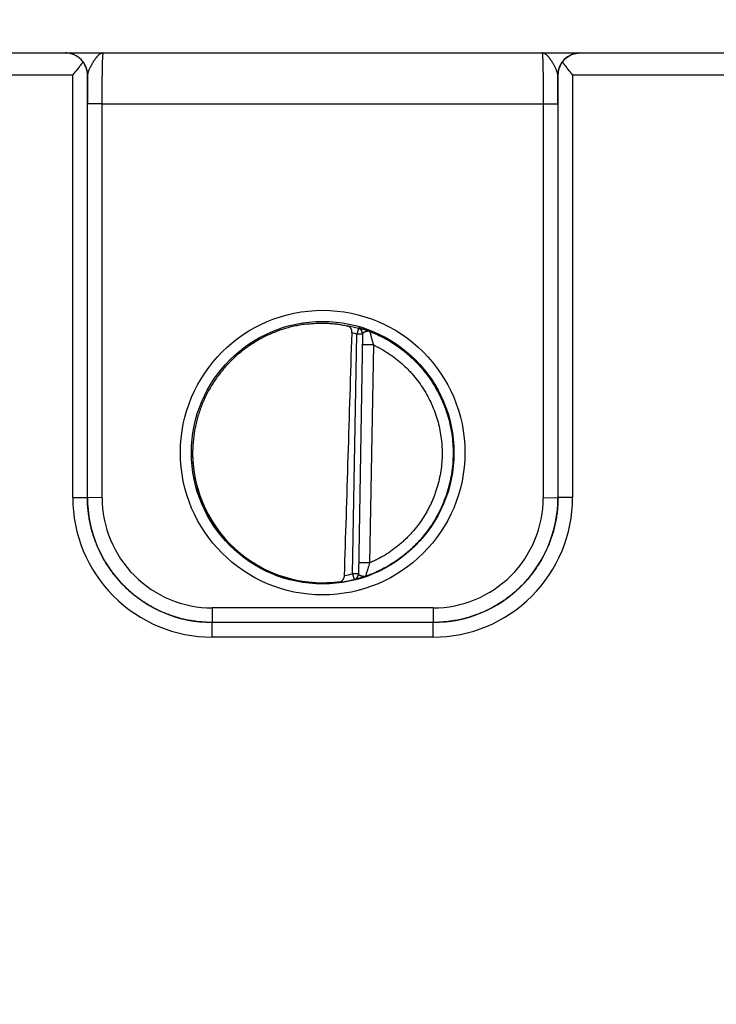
# Model space of a CAD drawing. Header units: inches. Extents: x 0 to 34, y 0 to 22.
# Tile 11 of 124: x 14.1 to 15, y 7.1 to 8.4. Entities that reach past the tile are written whole.
import ezdxf

# ---------------------------------------------------------------- set-up
doc = ezdxf.new("R2010")
doc.units = ezdxf.units.IN
doc.header["$LTSCALE"] = 1.87
doc.header["$MEASUREMENT"] = 0
doc.layers.get('0').update_dxf_attribs({"linetype": 'CONTINUOUS'})
doc.layers.add('DIMENSIONS', color=7, linetype='CONTINUOUS')
doc.styles.get("Standard").update_dxf_attribs({"font": 'txt', "width": 0.8})
doc.dimstyles.new('DIMSTYLE_1', dxfattribs={"dimtxt": 0.125, "dimasz": 0.18, "dimexe": 0.125, "dimexo": 0.0625, "dimgap": 0.09, "dimtad": 0, "dimtih": 1, "dimtoh": 1, "dimzin": 4, "dimdsep": 46, "dimtxsty": 'STANDARD', "dimblk": '_FILLED', "dimblk1": '_FILLED', "dimblk2": '_FILLED', "dimcen": 0.09, "dimadec": 0, "dimazin": 0, "dimtp": 0.01, "dimtm": 0.01, "dimtfac": 1, "dimtofl": 0, "dimtmove": 0, "dimatfit": 3, "dimldrblk": '_FILLED', "dimfxl": 1, "dimtolj": 1, "dimtzin": 4, "dimarcsym": 0})

# ---------------------------------------------------------------- blocks, each defined once
blk = doc.blocks.new('*D9')
at = {"layer": 'DIMENSIONS', "color": 2, "linetype": 'CONTINUOUS'}
blk.add_line((17.1008, 6.7715), (17.1008, 9.0855), dxfattribs=at)
at = {"layer": 'DIMENSIONS', "color": 2, "linetype": 'CONTINUOUS', "insert": (17.0383, 9.148), "char_height": 0.125, "width": 1.325, "attachment_point": 1, "rotation": 90, "line_spacing_factor": 0.9}
blk.add_mtext('10.74{\\Ftxt.shx;\\W1.000000;\\H0.125000; }[272.8]', dxfattribs=at)
blk = doc.blocks.new('_FILLED')
at = {"color": 0, "linetype": 'BYBLOCK'}
blk.add_solid([(0, 0), (-1, 0.1736), (-1, -0.1736)], dxfattribs=at)
blk = doc.blocks.new('*D10')
at = {"layer": 'DIMENSIONS', "color": 2, "linetype": 'CONTINUOUS'}
for p, q in [((17.4097, 8.8301), (17.4097, 9.0855)), ((17.2603, 8.6356), (17.4097, 8.8301)), ((17.2603, 7.1906), (17.2603, 8.6356))]:
    blk.add_line(p, q, dxfattribs=at)
at = {"layer": 'DIMENSIONS', "color": 2, "linetype": 'CONTINUOUS', "insert": (17.3472, 9.148), "char_height": 0.125, "width": 1.325, "attachment_point": 1, "rotation": 90, "line_spacing_factor": 0.9}
blk.add_mtext('10.90{\\Ftxt.shx;\\W1.000000;\\H0.125000; }[276.9]', dxfattribs=at)

msp = doc.modelspace()

# ---------------------------------------------------------------- linework, layer by layer
at = {"color": 7, "linetype": 'CONTINUOUS'}
for p, q in [((9.2621, 8.398), (17.0418, 8.398)), ((13.8902, 8.3682), (14.1395, 8.3682)), ((14.1395, 7.7929), (14.1395, 8.3682)), ((14.1597, 8.368), (14.1595, 8.368)), ((14.1595, 7.7928), (14.1595, 8.368)), ((14.8002, 8.368), (14.8, 8.368)), ((14.8002, 8.368), (14.8002, 7.7928)), ((14.8202, 8.3682), (15.0695, 8.3682)), ((14.8202, 8.3682), (14.8202, 7.7929)), ((14.1595, 7.7928), (14.1595, 8.3288)), ((14.1795, 8.3286), (14.1595, 8.3288)), ((14.1795, 8.3286), (14.7802, 8.3286)), ((14.1795, 7.7926), (14.1795, 8.3286)), ((14.7802, 8.3286), (14.8002, 8.3288)), ((14.7802, 8.3286), (14.7802, 7.7926)), ((14.8002, 8.3288), (14.8002, 7.7928)), ((14.5206, 7.689), (14.5263, 8.0153)), ((14.5285, 8.0229), (14.5263, 8.0153)), ((14.5342, 8.0152), (14.5263, 8.0153)), ((14.5285, 8.0234), (14.5285, 8.0229)), ((14.5342, 8.0157), (14.5285, 7.6887)), ((14.5489, 8.0005), (14.5339, 8.0008)), ((14.5489, 8.0005), (14.5437, 7.7038)), ((14.1395, 7.7929), (14.1595, 7.7928)), ((14.1795, 7.7926), (14.1595, 7.7928)), ((14.7802, 7.7926), (14.8002, 7.7928)), ((14.8202, 7.7929), (14.8002, 7.7928)), ((14.5437, 7.7038), (14.5287, 7.704)), ((14.5285, 7.6888), (14.5206, 7.689)), ((14.5206, 7.689), (14.5225, 7.6813)), ((14.5225, 7.6811), (14.5225, 7.6813)), ((14.6302, 7.6426), (14.3295, 7.6426)), ((14.3295, 7.6426), (14.3295, 7.6228)), ((14.6302, 7.6426), (14.6302, 7.6228)), ((14.6302, 7.6228), (14.3295, 7.6228)), ((14.6302, 7.6228), (14.3295, 7.6228)), ((14.3295, 7.603), (14.3295, 7.6228)), ((14.6302, 7.603), (14.6302, 7.6228)), ((14.6302, 7.603), (14.3295, 7.603))]:
    msp.add_line(p, q, dxfattribs=at)
for centre, radius in [((14.4798, 7.854), 0.1937), ((14.4798, 7.8539), 0.1787)]:
    msp.add_circle(centre, radius, dxfattribs=at)
for centre, radius, start, end in [((14.1297, 8.368), 0.03, 0.0037, 89.8584), ((14.83, 8.368), 0.03, 90.1416, 179.9963), ((18.6971, 8.3301), 4.5377, 179.5222, 180.0174), ((10.1202, 8.3296), 4.68, 359.9898, 0.47), ((14.4796, 7.8518), 0.1779, 74.0687, 78.9234), ((14.4797, 7.852), 0.1699, 74.0681, 76.3603), ((14.5263, 8.0158), 0.00787, 359.0074, 74.1117), ((14.5263, 8.0153), 0.00787, 3.1604, 74.0856), ((14.5263, 8.0153), 0.00787, 359.0008, 2.8694), ((14.5263, 8.0153), 0.00787, 2.8698, 3.1529), ((14.3294, 7.7929), 0.19, 179.9978, 270.0047), ((14.3295, 7.7928), 0.17, 179.9996, 270.0028), ((14.3295, 7.7926), 0.15, 179.9978, 270.0047), ((14.6302, 7.7929), 0.19, 269.9953, 0.0022), ((14.6302, 7.7928), 0.17, 269.9972, 0.0005), ((14.6302, 7.7926), 0.15, 269.9953, 0.0022), ((14.4796, 7.8542), 0.1781, 277.0014, 283.9435), ((14.4796, 7.8542), 0.1702, 280.096, 283.9432), ((14.5206, 7.689), 0.00787, 283.9412, 358.9998), ((14.5206, 7.6888), 0.00787, 283.914, 358.9991)]:
    msp.add_arc(centre, radius, start, end, dxfattribs=at)
for centre, major_axis, ratio, start_param, end_param in [((14.5015, 10.6113), (-0.078, -4.4688), 0.01745, 0.857621, 0.951729), ((14.4798, 7.854), (0, 0.1771), 1, 1.51996, 3.2839)]:
    msp.add_ellipse(centre, major_axis=major_axis, ratio=ratio, start_param=start_param, end_param=end_param, dxfattribs=at)
for points, knots in [([(14.1534, 8.3857), (14.153, 8.3863), (14.1523, 8.3873), (14.151, 8.3887), (14.1497, 8.39), (14.1479, 8.3916), (14.1455, 8.3934), (14.143, 8.3948), (14.1409, 8.3957), (14.1393, 8.3963), (14.1378, 8.3968), (14.1362, 8.3973), (14.1346, 8.3976), (14.133, 8.3978), (14.1313, 8.398), (14.1303, 8.398), (14.1297, 8.398)], [0, 0, 0, 0, 0.070576, 0.139538, 0.206998, 0.273072, 0.401497, 0.525839, 0.586793, 0.647065, 0.706758, 0.765974, 0.824812, 0.883367, 0.941733, 1, 1, 1, 1]), ([(14.1811, 8.398), (14.1808, 8.398), (14.1803, 8.398), (14.1796, 8.3978), (14.1788, 8.3976), (14.1781, 8.3973), (14.1773, 8.397), (14.1767, 8.3966), (14.1762, 8.3963), (14.1757, 8.3959), (14.1751, 8.3954), (14.1743, 8.3948), (14.1736, 8.394), (14.1728, 8.3932), (14.1722, 8.3925), (14.1717, 8.3919), (14.1712, 8.3913), (14.1706, 8.3905), (14.1698, 8.3894), (14.169, 8.3883), (14.1683, 8.3872), (14.1675, 8.386), (14.1668, 8.3848), (14.166, 8.3836), (14.1653, 8.3823), (14.1646, 8.381), (14.1639, 8.3797), (14.1632, 8.3783), (14.1625, 8.377), (14.1619, 8.3757), (14.1614, 8.3745), (14.1611, 8.3737), (14.1607, 8.3728), (14.1604, 8.3719), (14.1602, 8.3711), (14.16, 8.3702), (14.1598, 8.3692), (14.1597, 8.3684), (14.1597, 8.368)], [0, 0, 0, 0, 0.019202, 0.038668, 0.058579, 0.079119, 0.100521, 0.122926, 0.134532, 0.146415, 0.171061, 0.196969, 0.22416, 0.252628, 0.282366, 0.297709, 0.313363, 0.345575, 0.378939, 0.413385, 0.448833, 0.485179, 0.522312, 0.560109, 0.598436, 0.637129, 0.676018, 0.714923, 0.753633, 0.791924, 0.829574, 0.848076, 0.86632, 0.901931, 0.919238, 0.936173, 0.96888, 1, 1, 1, 1]), ([(14.1795, 8.3286), (14.1795, 8.3309), (14.1795, 8.3354), (14.1795, 8.3421), (14.1796, 8.3487), (14.1796, 8.3551), (14.1797, 8.3612), (14.1798, 8.3671), (14.1798, 8.3725), (14.1799, 8.3775), (14.18, 8.3814), (14.1801, 8.3843), (14.1802, 8.3863), (14.1802, 8.3881), (14.1803, 8.3898), (14.1804, 8.3913), (14.1805, 8.3927), (14.1805, 8.3939), (14.1806, 8.3948), (14.1806, 8.3955), (14.1807, 8.3959), (14.1807, 8.3963), (14.1807, 8.3966), (14.1808, 8.397), (14.1808, 8.3972), (14.1809, 8.3975), (14.1809, 8.3976), (14.1809, 8.3977), (14.1809, 8.3978), (14.181, 8.3979), (14.181, 8.3979), (14.181, 8.3979), (14.181, 8.398), (14.181, 8.398), (14.181, 8.398), (14.181, 8.398), (14.1811, 8.398)], [0, 0, 0, 0, 0.098183, 0.195347, 0.290566, 0.382934, 0.471571, 0.555634, 0.634322, 0.706888, 0.772641, 0.802765, 0.830958, 0.857152, 0.881286, 0.903303, 0.923151, 0.940784, 0.956161, 0.962992, 0.969247, 0.974923, 0.980015, 0.984524, 0.988446, 0.991782, 0.994532, 0.995688, 0.996701, 0.99757, 0.998299, 0.998891, 0.999357, 0.999547, 0.999714, 1, 1, 1, 1]), ([(14.7786, 8.398), (14.7786, 8.398), (14.7786, 8.398), (14.7787, 8.398), (14.7787, 8.398), (14.7787, 8.398), (14.7787, 8.3979), (14.7787, 8.3979), (14.7787, 8.3979), (14.7787, 8.3978), (14.7788, 8.3977), (14.7788, 8.3976), (14.7788, 8.3975), (14.7789, 8.3972), (14.7789, 8.397), (14.7789, 8.3966), (14.779, 8.3963), (14.779, 8.3957), (14.7791, 8.395), (14.7792, 8.3939), (14.7792, 8.3927), (14.7793, 8.3913), (14.7794, 8.3898), (14.7794, 8.3881), (14.7795, 8.3863), (14.7796, 8.3843), (14.7796, 8.3814), (14.7797, 8.3775), (14.7798, 8.3725), (14.7799, 8.3671), (14.78, 8.3612), (14.7801, 8.3551), (14.7801, 8.3487), (14.7802, 8.3421), (14.7802, 8.3354), (14.7802, 8.3309), (14.7802, 8.3286)], [0, 0, 0, 0, 0.000137, 0.000281, 0.000441, 0.000624, 0.001078, 0.001665, 0.002393, 0.003264, 0.004277, 0.005434, 0.008184, 0.01152, 0.015442, 0.019951, 0.025044, 0.03072, 0.043807, 0.059184, 0.076817, 0.096666, 0.118684, 0.142818, 0.169014, 0.197207, 0.227333, 0.293088, 0.365656, 0.444347, 0.528413, 0.617053, 0.709424, 0.804647, 0.901814, 1, 1, 1, 1]), ([(14.8, 8.368), (14.8, 8.3684), (14.7999, 8.3692), (14.7997, 8.3702), (14.7995, 8.3711), (14.7992, 8.3719), (14.7989, 8.3728), (14.7986, 8.3737), (14.7983, 8.3745), (14.7978, 8.3757), (14.7972, 8.377), (14.7965, 8.3783), (14.7958, 8.3797), (14.7951, 8.381), (14.7944, 8.3823), (14.7936, 8.3836), (14.7929, 8.3848), (14.7921, 8.386), (14.7914, 8.3872), (14.7906, 8.3883), (14.7899, 8.3894), (14.7891, 8.3905), (14.7885, 8.3913), (14.788, 8.3919), (14.7875, 8.3925), (14.7868, 8.3932), (14.7861, 8.394), (14.7853, 8.3948), (14.7846, 8.3954), (14.7838, 8.396), (14.7831, 8.3965), (14.7824, 8.397), (14.7816, 8.3973), (14.7809, 8.3976), (14.7801, 8.3978), (14.7794, 8.398), (14.7789, 8.398), (14.7786, 8.398)], [0, 0, 0, 0, 0.031118, 0.063822, 0.080757, 0.098062, 0.13367, 0.151913, 0.170413, 0.20806, 0.246348, 0.285056, 0.323959, 0.362845, 0.401536, 0.439861, 0.477658, 0.51479, 0.551136, 0.586584, 0.621031, 0.654396, 0.68661, 0.702265, 0.717608, 0.747349, 0.77582, 0.803015, 0.828926, 0.853575, 0.877064, 0.899472, 0.92088, 0.941425, 0.961336, 0.980803, 1, 1, 1, 1]), ([(14.8063, 8.3857), (14.8066, 8.3863), (14.8074, 8.3873), (14.8091, 8.3892), (14.8113, 8.3913), (14.8142, 8.3934), (14.8172, 8.3951), (14.8199, 8.3962), (14.822, 8.3969), (14.8236, 8.3973), (14.8252, 8.3976), (14.8268, 8.3978), (14.8284, 8.398), (14.8295, 8.398), (14.83, 8.398)], [0, 0, 0, 0, 0.070595, 0.139571, 0.273057, 0.401489, 0.525834, 0.647012, 0.706708, 0.765928, 0.824772, 0.883336, 0.941714, 1, 1, 1, 1]), ([(14.1534, 8.3857), (14.1529, 8.385), (14.1519, 8.3837), (14.1502, 8.3815), (14.1485, 8.3794), (14.1468, 8.3772), (14.145, 8.375), (14.1426, 8.372), (14.1407, 8.3698), (14.1395, 8.3682)], [0, 0, 0, 0, 0.11509, 0.234511, 0.357363, 0.482891, 0.610453, 0.739488, 1, 1, 1, 1]), ([(14.1595, 8.368), (14.1595, 8.3688), (14.1594, 8.3703), (14.1591, 8.3726), (14.1586, 8.3749), (14.158, 8.3771), (14.1571, 8.3793), (14.1561, 8.3815), (14.1549, 8.3837), (14.1539, 8.3851), (14.1534, 8.3857)], [0, 0, 0, 0, 0.120429, 0.24137, 0.363207, 0.486333, 0.611153, 0.738084, 0.867555, 1, 1, 1, 1]), ([(14.8063, 8.3857), (14.8057, 8.3851), (14.8048, 8.3837), (14.8036, 8.3815), (14.8026, 8.3793), (14.8017, 8.3771), (14.8011, 8.3749), (14.8006, 8.3726), (14.8003, 8.3703), (14.8002, 8.3688), (14.8002, 8.368)], [0, 0, 0, 0, 0.132445, 0.261916, 0.388847, 0.513667, 0.636793, 0.75863, 0.879571, 1, 1, 1, 1]), ([(14.8202, 8.3682), (14.819, 8.3698), (14.8171, 8.372), (14.8147, 8.375), (14.8129, 8.3772), (14.8112, 8.3794), (14.8095, 8.3815), (14.8078, 8.3837), (14.8068, 8.385), (14.8063, 8.3857)], [0, 0, 0, 0, 0.260512, 0.389547, 0.517109, 0.642637, 0.765489, 0.88491, 1, 1, 1, 1]), ([(14.4564, 8.0288), (14.4538, 8.0285), (14.4485, 8.0276), (14.4407, 8.026), (14.4329, 8.0241), (14.4253, 8.0218), (14.4177, 8.0192), (14.4103, 8.0162), (14.403, 8.0129), (14.3935, 8.0081), (14.3821, 8.0012), (14.3713, 7.9934), (14.3631, 7.9865), (14.3582, 7.982), (14.3544, 7.9783), (14.3506, 7.9745), (14.3462, 7.9696), (14.3411, 7.9634), (14.3362, 7.957), (14.3317, 7.9504), (14.3275, 7.9437), (14.3235, 7.9367), (14.3199, 7.9296), (14.3166, 7.9223), (14.3137, 7.9148), (14.3111, 7.9073), (14.3088, 7.8996), (14.3069, 7.8918), (14.3048, 7.8814), (14.3031, 7.8682), (14.3026, 7.8575), (14.3027, 7.8522)], [0, 0, 0, 0, 0.031254, 0.062509, 0.093763, 0.125017, 0.156271, 0.187525, 0.218779, 0.250032, 0.312523, 0.375013, 0.406266, 0.437518, 0.453145, 0.468772, 0.500024, 0.531276, 0.562527, 0.593778, 0.62503, 0.656281, 0.687531, 0.718782, 0.750032, 0.781282, 0.812533, 0.843783, 0.875033, 0.937517, 1, 1, 1, 1]), ([(14.4564, 8.0288), (14.4591, 8.0292), (14.4644, 8.0297), (14.4724, 8.0302), (14.4802, 8.0303), (14.4877, 8.0301), (14.4949, 8.0295), (14.5017, 8.0287), (14.5079, 8.0276), (14.5119, 8.0268), (14.5138, 8.0264)], [0, 0, 0, 0, 0.140151, 0.278822, 0.414485, 0.545659, 0.670975, 0.789193, 0.899204, 1, 1, 1, 1]), ([(14.5197, 8.017), (14.5197, 8.0174), (14.5197, 8.018), (14.5196, 8.0189), (14.5195, 8.0197), (14.5193, 8.0206), (14.5191, 8.0214), (14.5187, 8.0223), (14.5182, 8.0232), (14.5176, 8.024), (14.5171, 8.0245), (14.5166, 8.025), (14.5161, 8.0254), (14.5156, 8.0257), (14.515, 8.026), (14.5144, 8.0262), (14.514, 8.0264), (14.5138, 8.0264)], [0, 0, 0, 0, 0.0763, 0.151748, 0.225662, 0.297552, 0.367108, 0.434175, 0.560751, 0.620619, 0.678458, 0.734548, 0.789201, 0.842745, 0.895512, 0.947828, 1, 1, 1, 1]), ([(14.5441, 8.0189), (14.5435, 8.0191), (14.5424, 8.0195), (14.5409, 8.02), (14.5394, 8.0206), (14.5379, 8.021), (14.5365, 8.0215), (14.5352, 8.0218), (14.534, 8.0222), (14.5329, 8.0225), (14.5319, 8.0228), (14.5312, 8.0229), (14.5306, 8.0231), (14.5303, 8.0232), (14.5299, 8.0232), (14.5296, 8.0233), (14.5294, 8.0233), (14.5291, 8.0234), (14.529, 8.0234), (14.5288, 8.0234), (14.5288, 8.0234), (14.5287, 8.0234), (14.5286, 8.0234), (14.5286, 8.0235), (14.5285, 8.0234), (14.5285, 8.0234), (14.5285, 8.0234), (14.5285, 8.0234), (14.5285, 8.0234), (14.5285, 8.0234), (14.5285, 8.0234), (14.5285, 8.0234)], [0, 0, 0, 0, 0.106457, 0.209203, 0.307682, 0.401398, 0.489888, 0.572718, 0.649438, 0.719632, 0.782872, 0.838752, 0.863802, 0.886859, 0.907881, 0.926818, 0.943627, 0.95827, 0.970712, 0.976099, 0.980923, 0.985184, 0.988879, 0.992012, 0.994585, 0.996609, 0.998113, 0.99869, 0.999173, 0.999594, 1, 1, 1, 1]), ([(14.5441, 8.0189), (14.5439, 8.0189), (14.5437, 8.019), (14.5433, 8.0191), (14.5429, 8.0192), (14.5425, 8.0192), (14.5421, 8.0192), (14.5417, 8.0192), (14.5412, 8.0192), (14.5408, 8.0191), (14.5404, 8.019), (14.54, 8.019), (14.5396, 8.0189), (14.5392, 8.0188), (14.5388, 8.0187), (14.5384, 8.0186), (14.538, 8.0184), (14.5375, 8.0183), (14.5369, 8.018), (14.5364, 8.0178), (14.536, 8.0176), (14.5357, 8.0174), (14.5354, 8.0173), (14.5352, 8.0171), (14.535, 8.017), (14.5348, 8.0168), (14.5346, 8.0166), (14.5344, 8.0164), (14.5343, 8.0163), (14.5342, 8.0161), (14.5342, 8.0159), (14.5342, 8.0158), (14.5342, 8.0157)], [0, 0, 0, 0, 0.036558, 0.072898, 0.109154, 0.14559, 0.182254, 0.219107, 0.256224, 0.293638, 0.331258, 0.36896, 0.40662, 0.444142, 0.481446, 0.518388, 0.5548, 0.590554, 0.6596, 0.724519, 0.755144, 0.78441, 0.812233, 0.838547, 0.863305, 0.886504, 0.90818, 0.928426, 0.947413, 0.965413, 0.982791, 1, 1, 1, 1]), ([(14.5441, 8.0189), (14.5461, 8.0181), (14.5503, 8.0164), (14.5584, 8.0127), (14.5683, 8.0075), (14.5796, 8.0004), (14.5886, 7.9938), (14.5955, 7.9882), (14.6005, 7.9837), (14.6053, 7.9791), (14.6099, 7.9743), (14.6144, 7.9693), (14.6201, 7.9624), (14.6267, 7.9535), (14.6338, 7.9421), (14.639, 7.9323), (14.6427, 7.9241), (14.6453, 7.918), (14.6476, 7.9117), (14.6504, 7.9032), (14.6532, 7.8924), (14.6557, 7.8793), (14.6572, 7.866), (14.6575, 7.8571), (14.6574, 7.8526)], [0, 0, 0, 0, 0.031253, 0.062507, 0.125003, 0.187499, 0.249995, 0.281248, 0.312501, 0.343755, 0.375008, 0.406262, 0.437515, 0.500011, 0.562507, 0.625003, 0.656256, 0.68751, 0.718763, 0.750017, 0.812513, 0.875008, 0.937504, 1, 1, 1, 1]), ([(14.5441, 8.0189), (14.5441, 8.0189), (14.5441, 8.0189), (14.5441, 8.0188), (14.5441, 8.0187), (14.5441, 8.0186), (14.5442, 8.0184), (14.5442, 8.0181), (14.5443, 8.0178), (14.5444, 8.0174), (14.5445, 8.017), (14.5447, 8.0164), (14.5448, 8.0156), (14.545, 8.0149), (14.5451, 8.0144), (14.5454, 8.0134), (14.5458, 8.0119), (14.5469, 8.0074), (14.548, 8.0036), (14.5489, 8.0005)], [0, 0, 0, 0, 0.002794, 0.005278, 0.008479, 0.017002, 0.028302, 0.042294, 0.058875, 0.077938, 0.099352, 0.135602, 0.176388, 0.221245, 0.245053, 0.269707, 0.375703, 0.491158, 1, 1, 1, 1]), ([(14.5489, 8.0005), (14.5507, 7.9997), (14.5541, 7.998), (14.5609, 7.9944), (14.5691, 7.9894), (14.5786, 7.9827), (14.5875, 7.9754), (14.5945, 7.9688), (14.5998, 7.9632), (14.6049, 7.9574), (14.6108, 7.9498), (14.6174, 7.9403), (14.6232, 7.9303), (14.6283, 7.92), (14.6327, 7.9093), (14.6362, 7.8983), (14.639, 7.8871), (14.641, 7.8757), (14.6422, 7.8642), (14.6425, 7.8565), (14.6424, 7.8527)], [0, 0, 0, 0, 0.031254, 0.062509, 0.125007, 0.187506, 0.250005, 0.312504, 0.343758, 0.375012, 0.437511, 0.50001, 0.562509, 0.625008, 0.687506, 0.750005, 0.812504, 0.875003, 0.937501, 1, 1, 1, 1]), ([(14.3027, 7.8522), (14.3027, 7.847), (14.3032, 7.8367), (14.305, 7.8239), (14.307, 7.8138), (14.3089, 7.8063), (14.3111, 7.7989), (14.3137, 7.7916), (14.3165, 7.7844), (14.3197, 7.7773), (14.3231, 7.7704), (14.3282, 7.7613), (14.3352, 7.7505), (14.3431, 7.7403), (14.3499, 7.7326), (14.3571, 7.7252), (14.3667, 7.7165), (14.379, 7.7072), (14.39, 7.7003), (14.3991, 7.6954), (14.406, 7.692), (14.4131, 7.6889), (14.4204, 7.6862), (14.4277, 7.6837), (14.4352, 7.6816), (14.4427, 7.6798), (14.4478, 7.6789), (14.4503, 7.6784)], [0, 0, 0, 0, 0.062487, 0.124975, 0.156226, 0.187478, 0.218729, 0.249981, 0.281233, 0.312485, 0.343737, 0.374989, 0.437479, 0.49997, 0.531224, 0.562477, 0.624969, 0.687463, 0.749957, 0.781212, 0.812467, 0.843722, 0.874978, 0.906233, 0.937489, 0.968744, 1, 1, 1, 1]), ([(14.6574, 7.8526), (14.6574, 7.848), (14.657, 7.8389), (14.6554, 7.8253), (14.6527, 7.8119), (14.649, 7.7987), (14.6451, 7.788), (14.6415, 7.7797), (14.6376, 7.7715), (14.632, 7.7615), (14.6245, 7.75), (14.6176, 7.741), (14.6116, 7.7341), (14.6069, 7.7292), (14.602, 7.7244), (14.5953, 7.7182), (14.5864, 7.711), (14.5752, 7.7033), (14.5653, 7.6975), (14.5572, 7.6934), (14.551, 7.6905), (14.5447, 7.6879), (14.5404, 7.6863), (14.5382, 7.6856)], [0, 0, 0, 0, 0.062496, 0.124993, 0.187489, 0.249986, 0.312482, 0.343736, 0.37499, 0.437486, 0.499983, 0.562479, 0.593733, 0.624987, 0.656241, 0.687495, 0.749991, 0.812488, 0.874984, 0.906238, 0.937492, 0.968746, 1, 1, 1, 1]), ([(14.6424, 7.8527), (14.6424, 7.8487), (14.6421, 7.8408), (14.6408, 7.8291), (14.6386, 7.8175), (14.6361, 7.8079), (14.6336, 7.8004), (14.6316, 7.7949), (14.6294, 7.7894), (14.627, 7.784), (14.6244, 7.7787), (14.6206, 7.7718), (14.6155, 7.7634), (14.6097, 7.7554), (14.6048, 7.7492), (14.6009, 7.7447), (14.5969, 7.7404), (14.5927, 7.7362), (14.5884, 7.7322), (14.5824, 7.7271), (14.5746, 7.721), (14.5648, 7.7145), (14.5562, 7.7097), (14.5491, 7.7062), (14.5455, 7.7046), (14.5437, 7.7038)], [0, 0, 0, 0, 0.062495, 0.124991, 0.187486, 0.249982, 0.281235, 0.312488, 0.343741, 0.374993, 0.406246, 0.437499, 0.499995, 0.56249, 0.593743, 0.624996, 0.656249, 0.687502, 0.718755, 0.750008, 0.812503, 0.874999, 0.937494, 0.968747, 1, 1, 1, 1]), ([(14.1595, 7.7928), (14.1595, 7.7928), (14.1595, 7.7928), (14.1595, 7.7928), (14.1595, 7.7928), (14.1595, 7.7928), (14.1595, 7.7928)], [0, 0, 0, 0, 0.269655, 0.534118, 0.768603, 1, 1, 1, 1]), ([(14.3295, 7.6228), (14.3267, 7.6228), (14.3211, 7.6229), (14.3128, 7.6236), (14.3045, 7.6246), (14.2963, 7.626), (14.2881, 7.6278), (14.2801, 7.6301), (14.2722, 7.6327), (14.2644, 7.6357), (14.2568, 7.6391), (14.2493, 7.6428), (14.242, 7.6469), (14.235, 7.6514), (14.2282, 7.6562), (14.2216, 7.6613), (14.2153, 7.6668), (14.2092, 7.6725), (14.2035, 7.6786), (14.198, 7.6849), (14.1929, 7.6915), (14.1881, 7.6983), (14.1836, 7.7054), (14.1795, 7.7126), (14.1757, 7.7201), (14.1724, 7.7277), (14.1694, 7.7355), (14.1667, 7.7434), (14.1645, 7.7515), (14.1627, 7.7596), (14.1613, 7.7678), (14.1602, 7.7761), (14.1596, 7.7844), (14.1595, 7.79), (14.1595, 7.7928)], [0, 0, 0, 0, 0.031251, 0.062501, 0.093752, 0.125003, 0.156254, 0.187504, 0.218755, 0.250006, 0.281256, 0.312507, 0.343757, 0.375008, 0.406258, 0.437509, 0.468759, 0.500009, 0.531259, 0.562509, 0.593759, 0.625009, 0.656258, 0.687508, 0.718758, 0.750007, 0.781256, 0.812506, 0.843755, 0.875004, 0.906253, 0.937502, 0.968751, 1, 1, 1, 1]), ([(14.8002, 7.7928), (14.8002, 7.79), (14.8001, 7.7844), (14.7994, 7.7761), (14.7984, 7.7678), (14.797, 7.7596), (14.7952, 7.7515), (14.7929, 7.7434), (14.7903, 7.7355), (14.7873, 7.7277), (14.7839, 7.7201), (14.7802, 7.7126), (14.7761, 7.7054), (14.7716, 7.6983), (14.7668, 7.6915), (14.7617, 7.6849), (14.7562, 7.6786), (14.7505, 7.6725), (14.7444, 7.6668), (14.7381, 7.6613), (14.7315, 7.6562), (14.7247, 7.6514), (14.7176, 7.6469), (14.7104, 7.6428), (14.7029, 7.6391), (14.6953, 7.6357), (14.6875, 7.6327), (14.6796, 7.6301), (14.6715, 7.6278), (14.6634, 7.626), (14.6552, 7.6246), (14.6469, 7.6236), (14.6386, 7.6229), (14.633, 7.6228), (14.6302, 7.6228)], [0, 0, 0, 0, 0.031249, 0.062498, 0.093747, 0.124996, 0.156245, 0.187494, 0.218744, 0.249993, 0.281242, 0.312492, 0.343742, 0.374991, 0.406241, 0.437491, 0.468741, 0.499991, 0.531241, 0.562492, 0.593742, 0.624992, 0.656243, 0.687493, 0.718744, 0.749994, 0.781245, 0.812496, 0.843746, 0.874997, 0.906248, 0.937499, 0.968749, 1, 1, 1, 1]), ([(14.8002, 7.7928), (14.8002, 7.7928), (14.8002, 7.7928), (14.8002, 7.7928), (14.8002, 7.7928), (14.8002, 7.7928), (14.8002, 7.7928)], [0, 0, 0, 0, 0.271683, 0.53741, 0.77028, 1, 1, 1, 1]), ([(14.5437, 7.7038), (14.5434, 7.7027), (14.5429, 7.7011), (14.5422, 7.699), (14.5415, 7.697), (14.5408, 7.6946), (14.54, 7.6918), (14.5393, 7.6894), (14.5388, 7.6877), (14.5385, 7.6866), (14.5384, 7.6861), (14.5383, 7.6858), (14.5383, 7.6856), (14.5382, 7.6856)], [0, 0, 0, 0, 0.175498, 0.262304, 0.347884, 0.513153, 0.665994, 0.799519, 0.905358, 0.945087, 0.97462, 0.993112, 1, 1, 1, 1]), ([(14.5013, 7.6774), (14.5018, 7.6775), (14.5025, 7.6776), (14.5035, 7.678), (14.5042, 7.6782), (14.5048, 7.6786), (14.5055, 7.679), (14.5061, 7.6795), (14.5067, 7.68), (14.5072, 7.6807), (14.5077, 7.6813), (14.5082, 7.6821), (14.5086, 7.6829), (14.5089, 7.6837), (14.5093, 7.685), (14.5094, 7.6859), (14.5094, 7.6866)], [0, 0, 0, 0, 0.112026, 0.168031, 0.22427, 0.280975, 0.3384, 0.396816, 0.456504, 0.517737, 0.580768, 0.645802, 0.712967, 0.782269, 0.853544, 1, 1, 1, 1]), ([(14.5382, 7.6856), (14.5377, 7.6854), (14.5369, 7.6851), (14.5358, 7.6848), (14.5347, 7.6844), (14.5335, 7.684), (14.532, 7.6836), (14.5306, 7.6832), (14.5293, 7.6828), (14.5281, 7.6825), (14.527, 7.6822), (14.5261, 7.682), (14.5255, 7.6818), (14.5251, 7.6817), (14.5247, 7.6816), (14.5243, 7.6815), (14.524, 7.6814), (14.5237, 7.6814), (14.5234, 7.6813), (14.5232, 7.6813), (14.523, 7.6812), (14.5228, 7.6812), (14.5227, 7.6812), (14.5227, 7.6812), (14.5226, 7.6812), (14.5226, 7.6811), (14.5225, 7.6811), (14.5225, 7.6811), (14.5225, 7.6811), (14.5225, 7.6811), (14.5225, 7.6811), (14.5225, 7.6811), (14.5225, 7.6811), (14.5225, 7.6811), (14.5225, 7.6811), (14.5225, 7.6811), (14.5225, 7.6811)], [0, 0, 0, 0, 0.106155, 0.157918, 0.208693, 0.307022, 0.400653, 0.489108, 0.571942, 0.64872, 0.719017, 0.782399, 0.811368, 0.838451, 0.863599, 0.886764, 0.9079, 0.926955, 0.943887, 0.958655, 0.971218, 0.981539, 0.985848, 0.989585, 0.992747, 0.995332, 0.996407, 0.997338, 0.998124, 0.998765, 0.999264, 0.999461, 0.999624, 0.999754, 0.999855, 1, 1, 1, 1]), ([(14.5382, 7.6856), (14.5381, 7.6855), (14.5379, 7.6855), (14.5375, 7.6854), (14.5371, 7.6853), (14.5366, 7.6853), (14.5362, 7.6853), (14.5358, 7.6853), (14.5354, 7.6853), (14.5349, 7.6854), (14.5343, 7.6855), (14.5338, 7.6856), (14.5334, 7.6857), (14.533, 7.6858), (14.5326, 7.6859), (14.5322, 7.6861), (14.5319, 7.6862), (14.5315, 7.6863), (14.531, 7.6865), (14.5306, 7.6867), (14.5302, 7.6869), (14.5299, 7.687), (14.5297, 7.6872), (14.5294, 7.6873), (14.5292, 7.6875), (14.529, 7.6876), (14.5288, 7.6878), (14.5287, 7.688), (14.5286, 7.6881), (14.5285, 7.6883), (14.5285, 7.6885), (14.5285, 7.6886), (14.5285, 7.6887)], [0, 0, 0, 0, 0.03731, 0.074551, 0.111489, 0.148553, 0.185811, 0.223171, 0.260733, 0.298567, 0.374591, 0.412569, 0.450394, 0.48797, 0.525149, 0.561763, 0.597684, 0.632794, 0.666955, 0.731892, 0.762436, 0.79155, 0.819142, 0.845136, 0.869476, 0.89215, 0.913183, 0.932653, 0.950731, 0.967706, 0.98396, 1, 1, 1, 1]), ([(14.5013, 7.6774), (14.4975, 7.6769), (14.4917, 7.6764), (14.4838, 7.676), (14.4774, 7.676), (14.4708, 7.6762), (14.4617, 7.6768), (14.4549, 7.6777), (14.4503, 7.6784)], [0, 0, 0, 0, 0.22139, 0.341572, 0.466911, 0.596457, 0.729199, 1, 1, 1, 1]), ([(14.3295, 7.6228), (14.3295, 7.6228), (14.3295, 7.6228), (14.3295, 7.6228), (14.3295, 7.6228), (14.3295, 7.6228)], [0, 0, 0, 0, 0.576273, 0.792735, 1, 1, 1, 1]), ([(14.6302, 7.6228), (14.6302, 7.6228), (14.6302, 7.6228), (14.6302, 7.6228), (14.6302, 7.6228), (14.6302, 7.6228)], [0, 0, 0, 0, 0.569489, 0.789064, 1, 1, 1, 1])]:
    msp.add_open_spline(points, degree=3, knots=knots, dxfattribs=at)

# ---------------------------------------------------------------- dimensions: what is measured, and where the dimension line sits
at = {"layer": 'DIMENSIONS', "color": 2, "linetype": 'CONTINUOUS'}
for feature_location, offset, dtype, origin, picture, middle in [((17.1008, 6.7715), (0, 2.314), 1, (6.3607, 6.709), '*D9', (17.1008, 9.8105)), ((17.2603, 7.1906), (0.1494, 1.8949), 0, (6.3607, 7.1281), '*D10', (17.4097, 9.8105))]:
    dim = msp.add_ordinate_dim(feature_location=feature_location, offset=offset, dtype=dtype, origin=origin, dimstyle='DIMSTYLE_1', override={"dimtad": 1, "dimtih": 0, "dimtoh": 0}, dxfattribs=at)
    dim.commit()
    dim.dimension.update_dxf_attribs({"geometry": picture, "text_midpoint": middle})

doc.saveas('drawing.dxf')
